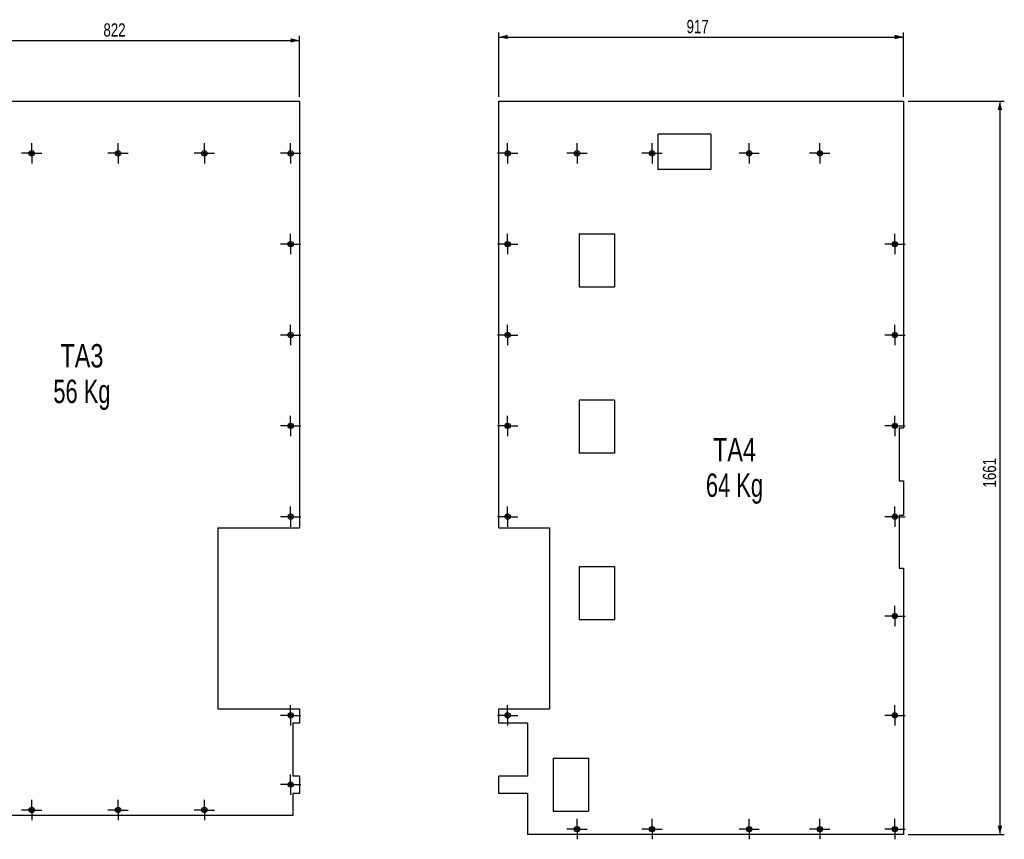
# Model space of a CAD drawing. Header units: millimetres. Extents: x 0 to 1189, y 0 to 841.
# Tile 10 of 18: x 395 to 618, y 407 to 593. Entities that reach past the tile are written whole.
import ezdxf

# ---------------------------------------------------------------- set-up
doc = ezdxf.new("R2010")
doc.units = ezdxf.units.MM
doc.linetypes.add('CENTERX2', pattern=[20.32, 12.7, -2.54, 2.54, -2.54])
for name, color, linetype in [('COTES', 1, 'Continuous'), ('NOTES', 6, 'Continuous'), ('TRAIT-MIXTES', 3, 'CENTERX2')]:
    doc.layers.add(name, color=color, linetype=linetype)
doc.layers.add('TRAIT-FORT', color=4, linetype='Continuous', lineweight=25)
doc.styles.add('SLDTEXTSTYLE0', font='TXT', dxfattribs={"width": 0.75})
doc.styles.add('SLDTEXTSTYLE2', font='TXT', dxfattribs={"width": 0.7})
doc.dimstyles.new('SLDDIMSTYLE2', dxfattribs={"dimtxt": 3, "dimasz": 2, "dimexe": 0, "dimexo": 0.0625, "dimgap": 0.75, "dimtad": 1, "dimdec": 0, "dimlfac": 10, "dimrnd": 1e-09, "dimzin": 12, "dimdsep": 46, "dimtxsty": 'SLDTEXTSTYLE0', "dimsah": 1, "dimcen": 0.09, "dimadec": 0, "dimazin": 3, "dimtfac": 1, "dimtdec": 0, "dimtofl": 0, "dimtmove": 0, "dimatfit": 3, "dimfxl": 1, "dimfrac": 2, "dimtolj": 1, "dimtzin": 12, "dimarcsym": 0})

# ---------------------------------------------------------------- blocks, each defined once
blk = doc.blocks.new('_D_23')
at = {"layer": 'COTES', "color": 1, "transparency": 16777216}
for p, q in [((503.74, 575.06), (503.74, 589.59)), ((595.42, 575.06), (595.42, 589.59)), ((503.74, 588.59), (595.42, 588.59))]:
    blk.add_line(p, q, dxfattribs=at)
for points in [[(503.74, 588.59), (505.74, 588.09), (505.74, 589.09)], [(595.42, 588.59), (593.42, 589.09), (593.42, 588.09)]]:
    blk.add_solid(points, dxfattribs=at)
at = {"layer": 'COTES', "color": 1, "transparency": 16777216, "insert": (546.25, 592.46), "char_height": 3, "attachment_point": 1, "style": 'SLDTEXTSTYLE0'}
blk.add_mtext('917', dxfattribs=at)
blk = doc.blocks.new('_D_24')
at = {"layer": 'COTES', "color": 1, "transparency": 16777216}
for p, q in [((596.42, 574.06), (618.23, 574.06)), ((617.23, 574.06), (617.23, 407.96)), ((596.42, 407.96), (618.23, 407.96))]:
    blk.add_line(p, q, dxfattribs=at)
for points in [[(617.23, 574.06), (616.73, 572.06), (617.73, 572.06)], [(617.23, 407.96), (617.73, 409.96), (616.73, 409.96)]]:
    blk.add_solid(points, dxfattribs=at)
at = {"layer": 'COTES', "color": 1, "transparency": 16777216, "insert": (613.37, 486.57), "char_height": 3, "attachment_point": 1, "rotation": 90, "style": 'SLDTEXTSTYLE0'}
blk.add_mtext('1661', dxfattribs=at)
blk = doc.blocks.new('SW_NOTE_22')
at = {"layer": 'NOTES', "color": 0, "char_height": 5.292, "attachment_point": 2}
for s, insert, style in [('TA4', (6.04, 6.82), 'SLDTEXTSTYLE0'), ('64 Kg', (6.04, -1.23), 'SLDTEXTSTYLE2')]:
    blk.add_mtext(s, dxfattribs=dict(at, insert=insert, style=style))
blk = doc.blocks.new('SW_CENTERMARKSYMBOL_391')
at = {"layer": 'TRAIT-MIXTES', "color": 0}
for p, q in [((0, 2), (0, 2.3)), ((-2, 0), (-2.3, 0)), ((0, 0), (-2, 0)), ((0, 0), (0, 2)), ((0, 0), (0, -2)), ((0, 0), (2, 0)), ((2, 0), (2.3, 0)), ((0, -2), (0, -2.3))]:
    blk.add_line(p, q, dxfattribs=at)
blk = doc.blocks.new('SW_CENTERMARKSYMBOL_392')
at = {"layer": 'TRAIT-MIXTES', "color": 0}
for p, q in [((0, 2), (0, 2.3)), ((-2, 0), (-2.3, 0)), ((0, 0), (-2, 0)), ((0, 0), (0, 2)), ((0, 0), (0, -2)), ((0, 0), (2, 0)), ((2, 0), (2.3, 0)), ((0, -2), (0, -2.3))]:
    blk.add_line(p, q, dxfattribs=at)
blk = doc.blocks.new('SW_CENTERMARKSYMBOL_393')
at = {"layer": 'TRAIT-MIXTES', "color": 0}
for p, q in [((0, 2), (0, 2.3)), ((-2, 0), (-2.3, 0)), ((0, 0), (-2, 0)), ((0, 0), (0, 2)), ((0, 0), (0, -2)), ((0, 0), (2, 0)), ((2, 0), (2.3, 0)), ((0, -2), (0, -2.3))]:
    blk.add_line(p, q, dxfattribs=at)
blk = doc.blocks.new('SW_CENTERMARKSYMBOL_394')
at = {"layer": 'TRAIT-MIXTES', "color": 0}
for p, q in [((0, 2), (0, 2.3)), ((-2, 0), (-2.3, 0)), ((0, 0), (-2, 0)), ((0, 0), (0, 2)), ((0, 0), (0, -2)), ((0, 0), (2, 0)), ((2, 0), (2.3, 0)), ((0, -2), (0, -2.3))]:
    blk.add_line(p, q, dxfattribs=at)
blk = doc.blocks.new('SW_CENTERMARKSYMBOL_395')
at = {"layer": 'TRAIT-MIXTES', "color": 0}
for p, q in [((0, 2), (0, 2.3)), ((-2, 0), (-2.3, 0)), ((0, 0), (-2, 0)), ((0, 0), (0, 2)), ((0, 0), (0, -2)), ((0, 0), (2, 0)), ((2, 0), (2.3, 0)), ((0, -2), (0, -2.3))]:
    blk.add_line(p, q, dxfattribs=at)
blk = doc.blocks.new('SW_CENTERMARKSYMBOL_396')
at = {"layer": 'TRAIT-MIXTES', "color": 0}
for p, q in [((0, 2), (0, 2.3)), ((-2, 0), (-2.3, 0)), ((0, 0), (-2, 0)), ((0, 0), (0, 2)), ((0, 0), (0, -2)), ((0, 0), (2, 0)), ((2, 0), (2.3, 0)), ((0, -2), (0, -2.3))]:
    blk.add_line(p, q, dxfattribs=at)
blk = doc.blocks.new('SW_CENTERMARKSYMBOL_397')
at = {"layer": 'TRAIT-MIXTES', "color": 0}
for p, q in [((0, 2), (0, 2.3)), ((-2, 0), (-2.3, 0)), ((0, 0), (-2, 0)), ((0, 0), (0, 2)), ((0, 0), (0, -2)), ((0, 0), (2, 0)), ((2, 0), (2.3, 0)), ((0, -2), (0, -2.3))]:
    blk.add_line(p, q, dxfattribs=at)
blk = doc.blocks.new('SW_CENTERMARKSYMBOL_398')
at = {"layer": 'TRAIT-MIXTES', "color": 0}
for p, q in [((0, 2), (0, 2.3)), ((-2, 0), (-2.3, 0)), ((0, 0), (-2, 0)), ((0, 0), (0, 2)), ((0, 0), (0, -2)), ((0, 0), (2, 0)), ((2, 0), (2.3, 0)), ((0, -2), (0, -2.3))]:
    blk.add_line(p, q, dxfattribs=at)
blk = doc.blocks.new('SW_CENTERMARKSYMBOL_399')
at = {"layer": 'TRAIT-MIXTES', "color": 0}
for p, q in [((0, 2), (0, 2.3)), ((-2, 0), (-2.3, 0)), ((0, 0), (-2, 0)), ((0, 0), (0, 2)), ((0, 0), (0, -2)), ((0, 0), (2, 0)), ((2, 0), (2.3, 0)), ((0, -2), (0, -2.3))]:
    blk.add_line(p, q, dxfattribs=at)
blk = doc.blocks.new('SW_CENTERMARKSYMBOL_400')
at = {"layer": 'TRAIT-MIXTES', "color": 0}
for p, q in [((0, 2), (0, 2.3)), ((-2, 0), (-2.3, 0)), ((0, 0), (-2, 0)), ((0, 0), (0, 2)), ((0, 0), (0, -2)), ((0, 0), (2, 0)), ((2, 0), (2.3, 0)), ((0, -2), (0, -2.3))]:
    blk.add_line(p, q, dxfattribs=at)
blk = doc.blocks.new('SW_CENTERMARKSYMBOL_401')
at = {"layer": 'TRAIT-MIXTES', "color": 0}
for p, q in [((0, 2), (0, 2.3)), ((-2, 0), (-2.3, 0)), ((0, 0), (-2, 0)), ((0, 0), (0, 2)), ((0, 0), (0, -2)), ((0, 0), (2, 0)), ((2, 0), (2.3, 0)), ((0, -2), (0, -2.3))]:
    blk.add_line(p, q, dxfattribs=at)
blk = doc.blocks.new('SW_CENTERMARKSYMBOL_402')
at = {"layer": 'TRAIT-MIXTES', "color": 0}
for p, q in [((0, 2), (0, 2.3)), ((-2, 0), (-2.3, 0)), ((0, 0), (-2, 0)), ((0, 0), (0, 2)), ((0, 0), (0, -2)), ((0, 0), (2, 0)), ((2, 0), (2.3, 0)), ((0, -2), (0, -2.3))]:
    blk.add_line(p, q, dxfattribs=at)
blk = doc.blocks.new('SW_CENTERMARKSYMBOL_403')
at = {"layer": 'TRAIT-MIXTES', "color": 0}
for p, q in [((0, 2), (0, 2.3)), ((-2, 0), (-2.3, 0)), ((0, 0), (-2, 0)), ((0, 0), (0, 2)), ((0, 0), (0, -2)), ((0, 0), (2, 0)), ((2, 0), (2.3, 0)), ((0, -2), (0, -2.3))]:
    blk.add_line(p, q, dxfattribs=at)
blk = doc.blocks.new('SW_CENTERMARKSYMBOL_404')
at = {"layer": 'TRAIT-MIXTES', "color": 0}
for p, q in [((0, 2), (0, 2.3)), ((-2, 0), (-2.3, 0)), ((0, 0), (-2, 0)), ((0, 0), (0, 2)), ((0, 0), (0, -2)), ((0, 0), (2, 0)), ((2, 0), (2.3, 0)), ((0, -2), (0, -2.3))]:
    blk.add_line(p, q, dxfattribs=at)
blk = doc.blocks.new('SW_CENTERMARKSYMBOL_405')
at = {"layer": 'TRAIT-MIXTES', "color": 0}
for p, q in [((0, 2), (0, 2.3)), ((-2, 0), (-2.3, 0)), ((0, 0), (-2, 0)), ((0, 0), (0, 2)), ((0, 0), (0, -2)), ((0, 0), (2, 0)), ((2, 0), (2.3, 0)), ((0, -2), (0, -2.3))]:
    blk.add_line(p, q, dxfattribs=at)
blk = doc.blocks.new('SW_CENTERMARKSYMBOL_406')
at = {"layer": 'TRAIT-MIXTES', "color": 0}
for p, q in [((0, 2), (0, 2.3)), ((-2, 0), (-2.3, 0)), ((0, 0), (-2, 0)), ((0, 0), (0, 2)), ((0, 0), (0, -2)), ((0, 0), (2, 0)), ((2, 0), (2.3, 0)), ((0, -2), (0, -2.3))]:
    blk.add_line(p, q, dxfattribs=at)
blk = doc.blocks.new('SW_CENTERMARKSYMBOL_407')
at = {"layer": 'TRAIT-MIXTES', "color": 0}
for p, q in [((0, 2), (0, 2.3)), ((-2, 0), (-2.3, 0)), ((0, 0), (-2, 0)), ((0, 0), (0, 2)), ((0, 0), (0, -2)), ((0, 0), (2, 0)), ((2, 0), (2.3, 0)), ((0, -2), (0, -2.3))]:
    blk.add_line(p, q, dxfattribs=at)
blk = doc.blocks.new('SW_CENTERMARKSYMBOL_408')
at = {"layer": 'TRAIT-MIXTES', "color": 0}
for p, q in [((0, 2), (0, 2.3)), ((-2, 0), (-2.3, 0)), ((0, 0), (-2, 0)), ((0, 0), (0, 2)), ((0, 0), (0, -2)), ((0, 0), (2, 0)), ((2, 0), (2.3, 0)), ((0, -2), (0, -2.3))]:
    blk.add_line(p, q, dxfattribs=at)
blk = doc.blocks.new('SW_CENTERMARKSYMBOL_409')
at = {"layer": 'TRAIT-MIXTES', "color": 0}
for p, q in [((0, 2), (0, 2.3)), ((-2, 0), (-2.3, 0)), ((0, 0), (-2, 0)), ((0, 0), (0, 2)), ((0, 0), (0, -2)), ((0, 0), (2, 0)), ((2, 0), (2.3, 0)), ((0, -2), (0, -2.3))]:
    blk.add_line(p, q, dxfattribs=at)
blk = doc.blocks.new('SW_CENTERMARKSYMBOL_410')
at = {"layer": 'TRAIT-MIXTES', "color": 0}
for p, q in [((0, 2), (0, 2.3)), ((-2, 0), (-2.3, 0)), ((0, 0), (-2, 0)), ((0, 0), (0, 2)), ((0, 0), (0, -2)), ((0, 0), (2, 0)), ((2, 0), (2.3, 0)), ((0, -2), (0, -2.3))]:
    blk.add_line(p, q, dxfattribs=at)
blk = doc.blocks.new('SW_CENTERMARKSYMBOL_411')
at = {"layer": 'TRAIT-MIXTES', "color": 0}
for p, q in [((0, 2), (0, 2.3)), ((-2, 0), (-2.3, 0)), ((0, 0), (-2, 0)), ((0, 0), (0, 2)), ((0, 0), (0, -2)), ((0, 0), (2, 0)), ((2, 0), (2.3, 0)), ((0, -2), (0, -2.3))]:
    blk.add_line(p, q, dxfattribs=at)
blk = doc.blocks.new('_D_39')
at = {"layer": 'COTES', "color": 1, "transparency": 16777216}
for p, q in [((376.38, 575.06), (376.38, 588.82)), ((376.38, 587.82), (458.56, 587.82)), ((458.56, 575.06), (458.56, 588.82))]:
    blk.add_line(p, q, dxfattribs=at)
for points in [[(376.38, 587.82), (378.38, 587.32), (378.38, 588.32)], [(458.56, 587.82), (456.56, 588.32), (456.56, 587.32)]]:
    blk.add_solid(points, dxfattribs=at)
at = {"layer": 'COTES', "color": 1, "transparency": 16777216, "insert": (414.15, 591.69), "char_height": 3, "attachment_point": 1, "style": 'SLDTEXTSTYLE0'}
blk.add_mtext('822', dxfattribs=at)
blk = doc.blocks.new('SW_NOTE_30')
at = {"layer": 'NOTES', "color": 0, "char_height": 5.292, "attachment_point": 2}
for s, insert, style in [('TA3', (6.04, 6.82), 'SLDTEXTSTYLE0'), ('56 Kg', (6.04, -1.23), 'SLDTEXTSTYLE2')]:
    blk.add_mtext(s, dxfattribs=dict(at, insert=insert, style=style))
blk = doc.blocks.new('SW_CENTERMARKSYMBOL_576')
at = {"layer": 'TRAIT-MIXTES', "color": 0}
for p, q in [((0, 2), (0, 2.3)), ((-2, 0), (-2.3, 0)), ((0, 0), (-2, 0)), ((0, 0), (0, 2)), ((0, 0), (0, -2)), ((0, 0), (2, 0)), ((2, 0), (2.3, 0)), ((0, -2), (0, -2.3))]:
    blk.add_line(p, q, dxfattribs=at)
blk = doc.blocks.new('SW_CENTERMARKSYMBOL_577')
at = {"layer": 'TRAIT-MIXTES', "color": 0}
for p, q in [((0, 2), (0, 2.3)), ((-2, 0), (-2.3, 0)), ((0, 0), (-2, 0)), ((0, 0), (0, 2)), ((0, 0), (0, -2)), ((0, 0), (2, 0)), ((2, 0), (2.3, 0)), ((0, -2), (0, -2.3))]:
    blk.add_line(p, q, dxfattribs=at)
blk = doc.blocks.new('SW_CENTERMARKSYMBOL_578')
at = {"layer": 'TRAIT-MIXTES', "color": 0}
for p, q in [((0, 2), (0, 2.3)), ((-2, 0), (-2.3, 0)), ((0, 0), (-2, 0)), ((0, 0), (0, 2)), ((0, 0), (0, -2)), ((0, 0), (2, 0)), ((2, 0), (2.3, 0)), ((0, -2), (0, -2.3))]:
    blk.add_line(p, q, dxfattribs=at)
blk = doc.blocks.new('SW_CENTERMARKSYMBOL_579')
at = {"layer": 'TRAIT-MIXTES', "color": 0}
for p, q in [((0, 2), (0, 2.3)), ((-2, 0), (-2.3, 0)), ((0, 0), (-2, 0)), ((0, 0), (0, 2)), ((0, 0), (0, -2)), ((0, 0), (2, 0)), ((2, 0), (2.3, 0)), ((0, -2), (0, -2.3))]:
    blk.add_line(p, q, dxfattribs=at)
blk = doc.blocks.new('SW_CENTERMARKSYMBOL_586')
at = {"layer": 'TRAIT-MIXTES', "color": 0}
for p, q in [((0, 2), (0, 2.3)), ((-2, 0), (-2.3, 0)), ((0, 0), (-2, 0)), ((0, 0), (0, 2)), ((0, 0), (0, -2)), ((0, 0), (2, 0)), ((2, 0), (2.3, 0)), ((0, -2), (0, -2.3))]:
    blk.add_line(p, q, dxfattribs=at)
blk = doc.blocks.new('SW_CENTERMARKSYMBOL_587')
at = {"layer": 'TRAIT-MIXTES', "color": 0}
for p, q in [((0, 2), (0, 2.3)), ((-2, 0), (-2.3, 0)), ((0, 0), (-2, 0)), ((0, 0), (0, 2)), ((0, 0), (0, -2)), ((0, 0), (2, 0)), ((2, 0), (2.3, 0)), ((0, -2), (0, -2.3))]:
    blk.add_line(p, q, dxfattribs=at)
blk = doc.blocks.new('SW_CENTERMARKSYMBOL_588')
at = {"layer": 'TRAIT-MIXTES', "color": 0}
for p, q in [((0, 2), (0, 2.3)), ((-2, 0), (-2.3, 0)), ((0, 0), (-2, 0)), ((0, 0), (0, 2)), ((0, 0), (0, -2)), ((0, 0), (2, 0)), ((2, 0), (2.3, 0)), ((0, -2), (0, -2.3))]:
    blk.add_line(p, q, dxfattribs=at)
blk = doc.blocks.new('SW_CENTERMARKSYMBOL_590')
at = {"layer": 'TRAIT-MIXTES', "color": 0}
for p, q in [((0, 2), (0, 2.3)), ((-2, 0), (-2.3, 0)), ((0, 0), (-2, 0)), ((0, 0), (0, 2)), ((0, 0), (0, -2)), ((0, 0), (2, 0)), ((2, 0), (2.3, 0)), ((0, -2), (0, -2.3))]:
    blk.add_line(p, q, dxfattribs=at)
blk = doc.blocks.new('SW_CENTERMARKSYMBOL_591')
at = {"layer": 'TRAIT-MIXTES', "color": 0}
for p, q in [((0, 2), (0, 2.3)), ((-2, 0), (-2.3, 0)), ((0, 0), (-2, 0)), ((0, 0), (0, 2)), ((0, 0), (0, -2)), ((0, 0), (2, 0)), ((2, 0), (2.3, 0)), ((0, -2), (0, -2.3))]:
    blk.add_line(p, q, dxfattribs=at)
blk = doc.blocks.new('SW_CENTERMARKSYMBOL_592')
at = {"layer": 'TRAIT-MIXTES', "color": 0}
for p, q in [((0, 2), (0, 2.3)), ((-2, 0), (-2.3, 0)), ((0, 0), (-2, 0)), ((0, 0), (0, 2)), ((0, 0), (0, -2)), ((0, 0), (2, 0)), ((2, 0), (2.3, 0)), ((0, -2), (0, -2.3))]:
    blk.add_line(p, q, dxfattribs=at)
blk = doc.blocks.new('SW_CENTERMARKSYMBOL_593')
at = {"layer": 'TRAIT-MIXTES', "color": 0}
for p, q in [((0, 2), (0, 2.3)), ((-2, 0), (-2.3, 0)), ((0, 0), (-2, 0)), ((0, 0), (0, 2)), ((0, 0), (0, -2)), ((0, 0), (2, 0)), ((2, 0), (2.3, 0)), ((0, -2), (0, -2.3))]:
    blk.add_line(p, q, dxfattribs=at)
blk = doc.blocks.new('SW_CENTERMARKSYMBOL_594')
at = {"layer": 'TRAIT-MIXTES', "color": 0}
for p, q in [((0, 2), (0, 2.3)), ((-2, 0), (-2.3, 0)), ((0, 0), (-2, 0)), ((0, 0), (0, 2)), ((0, 0), (0, -2)), ((0, 0), (2, 0)), ((2, 0), (2.3, 0)), ((0, -2), (0, -2.3))]:
    blk.add_line(p, q, dxfattribs=at)
blk = doc.blocks.new('SW_CENTERMARKSYMBOL_595')
at = {"layer": 'TRAIT-MIXTES', "color": 0}
for p, q in [((0, 2), (0, 2.3)), ((-2, 0), (-2.3, 0)), ((0, 0), (-2, 0)), ((0, 0), (0, 2)), ((0, 0), (0, -2)), ((0, 0), (2, 0)), ((2, 0), (2.3, 0)), ((0, -2), (0, -2.3))]:
    blk.add_line(p, q, dxfattribs=at)

msp = doc.modelspace()

# ---------------------------------------------------------------- linework, layer by layer
at = {"layer": 'TRAIT-FORT', "color": 4, "linetype": 'Continuous', "lineweight": 25}
for p, q in [((376.38487, 574.05639), (458.56487, 574.05639)), ((458.56487, 574.05639), (458.56487, 477.45639)), ((503.73691, 574.05639), (595.41691, 574.05639)), ((503.73691, 477.45639), (503.73691, 574.05639)), ((595.41691, 574.05639), (595.41691, 500.11138)), ((539.77453, 566.57197), (539.77453, 558.57197)), ((551.77453, 566.57197), (539.77453, 566.57197)), ((551.77453, 566.57197), (551.77453, 558.57197)), ((551.77453, 558.57197), (539.77453, 558.57197)), ((521.95977, 544.0243), (529.95977, 544.0243)), ((521.95977, 544.0243), (521.95977, 532.0243)), ((529.95977, 544.0243), (529.95977, 532.0243)), ((521.95977, 532.0243), (529.95977, 532.0243)), ((521.95977, 506.34285), (521.95977, 494.34285)), ((529.95977, 506.34285), (521.95977, 506.34285)), ((529.95977, 506.34285), (529.95977, 494.34285)), ((594.37771, 500.11138), (594.37771, 488.11138)), ((594.37771, 500.11138), (595.41691, 500.11138)), ((529.95977, 494.34285), (521.95977, 494.34285)), ((594.37771, 488.11138), (595.41691, 488.11138)), ((595.41691, 488.11138), (595.41691, 480.31403)), ((594.37771, 480.31403), (594.37771, 468.31403)), ((594.37771, 480.31403), (595.41691, 480.31403)), ((440.07487, 477.45639), (440.07487, 436.45639)), ((440.07487, 477.45639), (458.56487, 477.45639)), ((503.73691, 477.45639), (515.22691, 477.45639)), ((515.22691, 477.45639), (515.22691, 436.45639)), ((521.95977, 468.67097), (529.95977, 468.67097)), ((521.95977, 468.67097), (521.95977, 456.67097)), ((529.95977, 468.67097), (529.95977, 456.67097)), ((594.37771, 468.31403), (595.41691, 468.31403)), ((595.41691, 468.31403), (595.41691, 407.95739)), ((521.95977, 456.67097), (529.95977, 456.67097)), ((440.07487, 436.45639), (458.56487, 436.45639)), ((458.56487, 436.45639), (458.56487, 433.2312)), ((503.73691, 436.45639), (515.22691, 436.45639)), ((503.73691, 433.2312), (503.73691, 436.45639)), ((457.08188, 433.2312), (457.08188, 421.2312)), ((458.56487, 433.2312), (457.08188, 433.2312)), ((510.23392, 433.2312), (503.73691, 433.2312)), ((510.23392, 433.2312), (510.23392, 421.2312)), ((516.04246, 425.25738), (524.04246, 425.25738)), ((516.04246, 425.25738), (516.04246, 413.25738)), ((524.04246, 425.25738), (524.04246, 413.25738)), ((458.56487, 421.2312), (457.08188, 421.2312)), ((458.56487, 421.2312), (458.56487, 417.28813)), ((510.23392, 421.2312), (503.73691, 421.2312)), ((503.73691, 417.28813), (503.73691, 421.2312)), ((457.07647, 417.28813), (457.07647, 412.27768)), ((458.56487, 417.28813), (457.07647, 417.28813)), ((510.22851, 417.28813), (503.73691, 417.28813)), ((510.22851, 417.28813), (510.22851, 407.95739)), ((516.04246, 413.25738), (524.04246, 413.25738)), ((457.07647, 412.27768), (388.78863, 412.27768)), ((595.41691, 407.95739), (510.22851, 407.95739))]:
    msp.add_line(p, q, dxfattribs=at)
for centre, radius in [((397.91487, 562.25639), 0.6), ((397.91487, 562.25639), 0.3), ((417.46487, 562.25639), 0.6), ((417.46487, 562.25639), 0.3), ((437.01487, 562.25639), 0.6), ((437.01487, 562.25639), 0.3), ((456.56487, 562.25639), 0.6), ((456.56487, 562.25639), 0.3), ((505.71691, 562.25639), 0.6), ((505.71691, 562.25639), 0.3), ((521.43691, 562.25639), 0.6), ((521.43691, 562.25639), 0.3), ((538.43691, 562.25639), 0.6), ((538.43691, 562.25639), 0.3), ((560.43691, 562.25639), 0.6), ((560.43691, 562.25639), 0.3), ((576.43691, 562.25639), 0.6), ((576.43691, 562.25639), 0.3), ((456.56487, 541.68164), 0.6), ((505.71691, 541.68164), 0.6), ((593.43691, 541.68164), 0.6), ((456.56487, 541.68164), 0.3), ((505.71691, 541.68164), 0.3), ((593.43691, 541.68164), 0.3), ((456.56487, 521.10689), 0.6), ((456.56487, 521.10689), 0.3), ((505.71691, 521.10689), 0.6), ((505.71691, 521.10689), 0.3), ((593.43691, 521.10689), 0.6), ((593.43691, 521.10689), 0.3), ((456.56487, 500.53214), 0.6), ((456.56487, 500.53214), 0.3), ((505.71691, 500.53214), 0.6), ((505.71691, 500.53214), 0.3), ((593.43691, 500.53214), 0.6), ((593.43691, 500.53214), 0.3), ((456.56487, 479.95739), 0.6), ((456.56487, 479.95739), 0.3), ((505.71691, 479.95739), 0.6), ((505.71691, 479.95739), 0.3), ((593.43691, 479.95739), 0.6), ((593.43691, 479.95739), 0.3), ((593.43691, 457.45739), 0.6), ((593.43691, 457.45739), 0.3), ((456.56487, 434.95739), 0.6), ((456.56487, 434.95739), 0.3), ((505.71691, 434.95739), 0.6), ((505.71691, 434.95739), 0.3), ((593.43691, 434.95739), 0.6), ((593.43691, 434.95739), 0.3), ((456.56487, 419.30639), 0.6), ((456.56487, 419.30639), 0.3), ((397.91487, 413.52768), 0.6), ((397.91487, 413.52768), 0.3), ((417.46487, 413.52768), 0.6), ((417.46487, 413.52768), 0.3), ((437.01487, 413.52768), 0.6), ((437.01487, 413.52768), 0.3), ((521.43691, 409.20739), 0.6), ((521.43691, 409.20739), 0.3), ((538.43691, 409.20739), 0.6), ((538.43691, 409.20739), 0.3), ((560.43691, 409.20739), 0.6), ((560.43691, 409.20739), 0.3), ((576.43691, 409.20739), 0.6), ((576.43691, 409.20739), 0.3), ((593.43691, 409.20739), 0.6), ((593.43691, 409.20739), 0.3)]:
    msp.add_circle(centre, radius, dxfattribs=at)

# ---------------------------------------------------------------- block references
at = {"layer": 'NOTES', "color": 211}
for name, p in [('SW_NOTE_30', (403.23931, 512.22839)), ('SW_NOTE_22', (551.06407, 490.97981))]:
    msp.add_blockref(name, p, dxfattribs=at)
at = {"layer": 'TRAIT-MIXTES', "color": 3}
for name, p in [('SW_CENTERMARKSYMBOL_592', (397.91487, 562.25639)), ('SW_CENTERMARKSYMBOL_591', (417.46487, 562.25639)), ('SW_CENTERMARKSYMBOL_590', (437.01487, 562.25639)), ('SW_CENTERMARKSYMBOL_588', (456.56487, 562.25639)), ('SW_CENTERMARKSYMBOL_411', (505.71691, 562.25639)), ('SW_CENTERMARKSYMBOL_410', (521.43691, 562.25639)), ('SW_CENTERMARKSYMBOL_409', (538.43691, 562.25639)), ('SW_CENTERMARKSYMBOL_408', (560.43691, 562.25639)), ('SW_CENTERMARKSYMBOL_407', (576.43691, 562.25639)), ('SW_CENTERMARKSYMBOL_579', (456.56487, 541.68164)), ('SW_CENTERMARKSYMBOL_395', (505.71691, 541.68164)), ('SW_CENTERMARKSYMBOL_394', (593.43691, 541.68164)), ('SW_CENTERMARKSYMBOL_578', (456.56487, 521.10689)), ('SW_CENTERMARKSYMBOL_396', (505.71691, 521.10689)), ('SW_CENTERMARKSYMBOL_393', (593.43691, 521.10689)), ('SW_CENTERMARKSYMBOL_577', (456.56487, 500.53214)), ('SW_CENTERMARKSYMBOL_397', (505.71691, 500.53214)), ('SW_CENTERMARKSYMBOL_392', (593.43691, 500.53214)), ('SW_CENTERMARKSYMBOL_576', (456.56487, 479.95739)), ('SW_CENTERMARKSYMBOL_400', (505.71691, 479.95739)), ('SW_CENTERMARKSYMBOL_391', (593.43691, 479.95739)), ('SW_CENTERMARKSYMBOL_399', (593.43691, 457.45739)), ('SW_CENTERMARKSYMBOL_586', (456.56487, 434.95739)), ('SW_CENTERMARKSYMBOL_401', (505.71691, 434.95739)), ('SW_CENTERMARKSYMBOL_398', (593.43691, 434.95739)), ('SW_CENTERMARKSYMBOL_587', (456.56487, 419.30639)), ('SW_CENTERMARKSYMBOL_595', (397.91487, 413.52768)), ('SW_CENTERMARKSYMBOL_593', (417.46487, 413.52768)), ('SW_CENTERMARKSYMBOL_594', (437.01487, 413.52768)), ('SW_CENTERMARKSYMBOL_403', (521.43691, 409.20739)), ('SW_CENTERMARKSYMBOL_404', (538.43691, 409.20739)), ('SW_CENTERMARKSYMBOL_405', (560.43691, 409.20739)), ('SW_CENTERMARKSYMBOL_406', (576.43691, 409.20739)), ('SW_CENTERMARKSYMBOL_402', (593.43691, 409.20739))]:
    msp.add_blockref(name, p, dxfattribs=at)

# ---------------------------------------------------------------- dimensions: what is measured, and where the dimension line sits
at = {"layer": 'COTES', "color": 1}
for base, p1, p2, picture, middle in [((458.56487, 587.81957), (376.38487, 574.05639), (458.56487, 574.05639), '_D_39', (417.47487, 587.81957)), ((595.41691, 588.58938), (503.73691, 574.05639), (595.41691, 574.05639), '_D_23', (549.57691, 588.58938))]:
    dim = msp.add_linear_dim(base=base, p1=p1, p2=p2, dimstyle='SLDDIMSTYLE2', dxfattribs=at)
    dim.commit()
    dim.dimension.update_dxf_attribs({"geometry": picture, "text_midpoint": middle, "dimtype": 160})
dim = msp.add_linear_dim(base=(617.23251, 407.95739), p1=(595.41691, 574.05639), p2=(595.41691, 407.95739), angle=90, dimstyle='SLDDIMSTYLE2', dxfattribs=at)
dim.commit()
dim.dimension.update_dxf_attribs({"geometry": '_D_24', "text_midpoint": (617.23251, 491.00689), "dimtype": 160})

doc.saveas('drawing.dxf')
